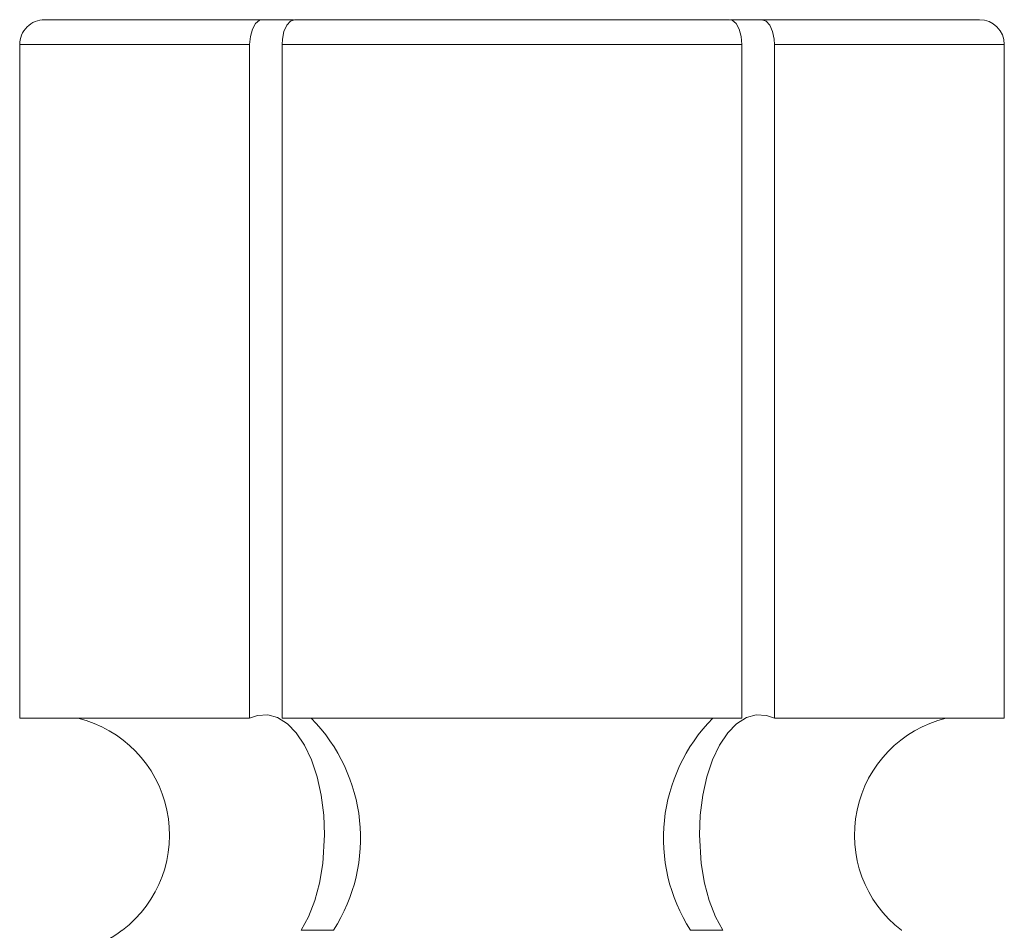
# Model space of a CAD drawing. Header units: inches. Extents: x 0.17 to 4.34, y 0.17 to 4.68.
# Tile 3 of 6: x 0.51 to 1.3, y 0.96 to 1.69. Entities that reach past the tile are written whole.
import ezdxf

# ---------------------------------------------------------------- set-up
doc = ezdxf.new("R2010")
doc.units = ezdxf.units.IN
doc.header["$MEASUREMENT"] = 0

msp = doc.modelspace()

# ---------------------------------------------------------------- linework, layer by layer
at = {"color": 7, "linetype": 'Continuous', "lineweight": 18}
for p, q in [((0.52815, 1.68852), (0.70251, 1.68852)), ((0.70251, 1.68852), (0.72761, 1.68852)), ((0.72849, 1.68852), (0.90285, 1.68852)), ((0.90285, 1.68852), (1.07721, 1.68852)), ((1.10319, 1.68852), (1.0781, 1.68852)), ((1.10319, 1.68852), (1.27755, 1.68852)), ((0.69251, 1.66852), (0.50814, 1.66852)), ((0.50814, 1.12852), (0.50814, 1.66852)), ((0.69251, 1.12852), (0.69251, 1.66852)), ((1.08722, 1.66852), (0.71849, 1.66852)), ((0.71849, 1.12852), (0.71849, 1.66852)), ((1.08722, 1.12852), (1.08722, 1.66852)), ((1.1132, 1.12852), (1.1132, 1.66852)), ((1.29757, 1.66852), (1.1132, 1.66852)), ((1.29757, 1.66852), (1.29757, 1.12852)), ((0.50814, 1.12852), (0.69251, 1.12852)), ((0.71849, 1.12852), (1.08722, 1.12852)), ((1.1132, 1.12852), (1.29757, 1.12852)), ((0.5902, 0.95852), (0.59056, 0.95852)), ((0.73372, 0.95852), (0.7597, 0.95852)), ((1.07199, 0.95852), (1.04601, 0.95852)), ((1.21515, 0.95852), (1.21551, 0.95852))]:
    msp.add_line(p, q, dxfattribs=at)
at = {"color": 7, "linetype": 'Continuous', "lineweight": 18, "flags": 128}
for points in [[(0.69251, 1.66852), (0.69307, 1.67514), (0.6947, 1.68101), (0.6972, 1.68548), (0.70031, 1.68803), (0.70251, 1.68852)], [(0.72849, 1.68852), (0.72518, 1.6874), (0.72224, 1.68414), (0.72001, 1.67911), (0.71873, 1.6729), (0.71849, 1.66852)], [(1.08722, 1.66852), (1.08666, 1.67514), (1.08503, 1.68101), (1.08252, 1.68548), (1.07942, 1.68803), (1.07721, 1.68852)], [(1.10319, 1.68852), (1.10651, 1.6874), (1.10945, 1.68414), (1.11168, 1.67911), (1.11296, 1.6729), (1.1132, 1.66852)], [(0.73372, 0.95852), (0.73965, 0.96931), (0.74473, 0.98229), (0.74854, 0.99639), (0.75118, 1.01201), (0.75257, 1.03498), (0.7519, 1.05093), (0.74985, 1.06688), (0.74658, 1.08149), (0.74201, 1.09518), (0.73651, 1.10681), (0.72992, 1.11672), (0.7228, 1.12407), (0.71493, 1.12907), (0.70699, 1.13129), (0.69873, 1.1308), (0.69251, 1.12852)], [(1.07199, 0.95852), (1.06606, 0.96931), (1.06098, 0.98229), (1.05717, 0.99639), (1.05453, 1.01201), (1.05314, 1.03498), (1.0538, 1.05093), (1.05586, 1.06688), (1.05912, 1.08149), (1.0637, 1.09518), (1.0692, 1.10681), (1.07579, 1.11672), (1.08291, 1.12407), (1.09078, 1.12907), (1.09872, 1.13129), (1.10697, 1.1308), (1.1132, 1.12852)]]:
    msp.add_lwpolyline(points, dxfattribs=at)
at = {"color": 7, "linetype": 'Continuous', "lineweight": 18}
for centre, radius, start, end in [((0.52815, 1.66852), 0.02001, 89.97437, 179.98209), ((1.27756, 1.66852), 0.02001, 0.02457, 90.01898), ((0.532, 1.03495), 0.09628, 307.45946, 76.3682), ((0.64505, 1.03237), 0.13638, 327.21365, 44.83036), ((1.16066, 1.03237), 0.13638, 135.16964, 212.78635), ((1.2737, 1.03496), 0.09629, 103.68626, 232.54542), ((0.5314, 1.03498), 0.09646, 270, 307.56551)]:
    msp.add_arc(centre, radius, start, end, dxfattribs=at)

doc.saveas('drawing.dxf')
